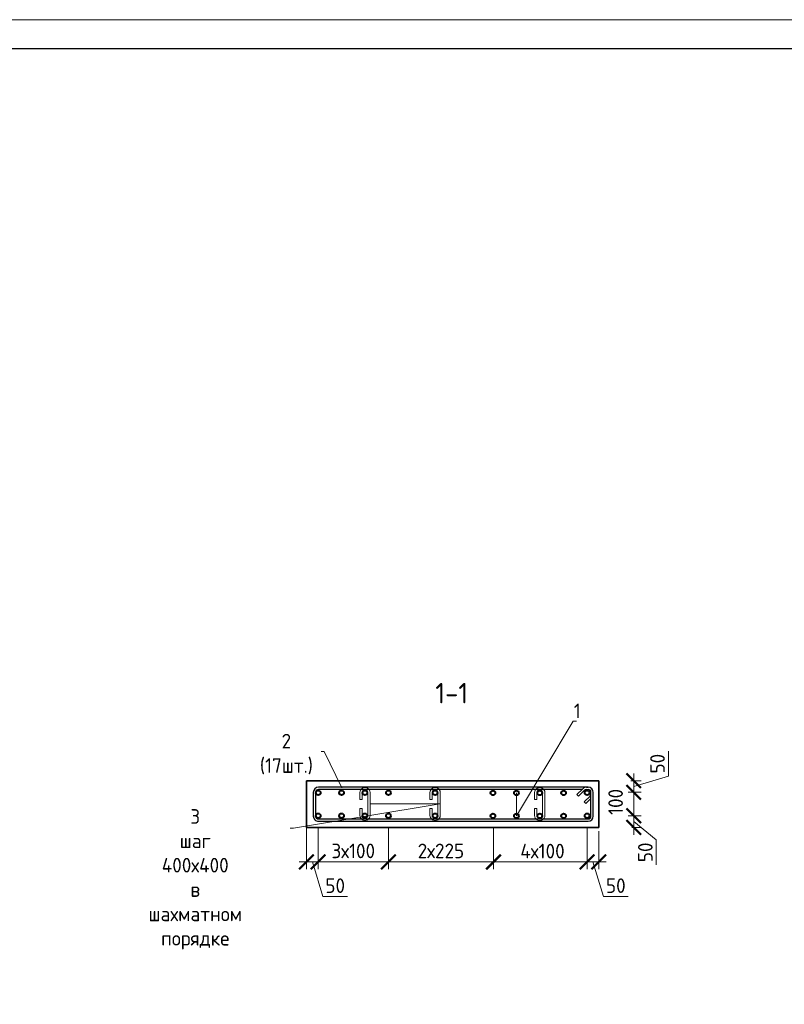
# Model space of a CAD drawing. Header units: millimetres. Extents: x 263826 to 1585445, y -423071 to 70137.
# Tile 136 of 256: x 561143 to 574222, y -185337 to -168492. Entities that reach past the tile are written whole.
import ezdxf
from ezdxf import colors
from ezdxf.entities.mleader import LeaderData, LeaderLine
from ezdxf.math import Vec2, Vec3

# ---------------------------------------------------------------- set-up
doc = ezdxf.new("R2010")
doc.units = ezdxf.units.MM
for name, color, linetype, lineweight in [('1 Стены', 3, 'Continuous', 30), ('Арм_шпильки', 143, 'Continuous', 18), ('Армирование', 3, 'Continuous', 40), ('подоснова', 151, 'Continuous', 5), ('РАЗМЕРЫ', 1, 'Continuous', 9), ('ТОНКИЕ', 7, 'Continuous', 9)]:
    doc.layers.add(name, color=color, linetype=linetype, lineweight=lineweight)
doc.layers.add('Колонна_ бетон', color=7, linetype='Continuous', lineweight=50, true_color=0xb4b496)
doc.layers.add('ТОЛСТЫЕ_ОСНОВНЫЕ', color=6, linetype='Continuous')
doc.styles.add('GOST 2.304', font='CS_Gost2304.shx')
doc.styles.add('GOST-2.304_Type-B', font='GOST_Common.ttf')
doc.dimstyles.new('мой 25', dxfattribs={"dimscale": 100, "dimtxt": 2.5, "dimasz": 2.5, "dimexe": 1.25, "dimexo": 0.625, "dimtad": 1, "dimdec": 0, "dimlfac": 0.5, "dimtxsty": 'GOST-2.304_Type-B', "dimblk": 'ARCHTICK', "dimcen": 2.5, "dimdle": 1.25, "dimaunit": 1, "dimadec": 1, "dimazin": 2, "dimtfac": 1, "dimtdec": 0, "dimtmove": 1, "dimatfit": 3, "dimfxl": 6, "dimfxlon": 1, "dimtfill": 1, "dimlwd": -1, "dimlwe": -1, "dimarcsym": 0})

# ---------------------------------------------------------------- blocks, each defined once
blk = doc.blocks.new('*U61')
at = {"color": 0, "linetype": 'ByBlock', "lineweight": -2}
for p, q in [((114.7, 1199.2), (12.5, 1199.2)), ((-10, 1176.7), (-10, 12.5)), ((-10, 1169.7), (-10, 1176.7)), ((22, 1128.4), (-3.4, 1153.8)), ((0, 1169.7), (0, 1176.7)), ((0, 1150.4), (0, 12.5)), ((3.7, 1160.9), (29.1, 1135.5)), ((114.7, 1189.2), (12.5, 1189.2)), ((53.8, 1160.1), (28.3, 1185.6)), ((38.8, 1189.3), (60.9, 1167.2)), ((60.9, 1167.2), (53.8, 1160.1)), ((127.2, 12.5), (127.2, 1176.7)), ((137.2, 12.5), (137.2, 1176.7)), ((29.1, 1135.5), (22, 1128.4)), ((12.5, 0), (114.7, 0)), ((12.5, -10), (114.7, -10))]:
    blk.add_line(p, q, dxfattribs=at)
for centre, radius, start, end in [((12.5, 1176.7), 22.5, 90, 180), ((114.7, 1176.7), 22.5, 0, 90), ((12.5, 1169.7), 22.5, 180, 225), ((12.5, 1176.7), 12.5, 90, 180), ((12.5, 1169.7), 12.5, 180, 225), ((19.5, 1176.7), 12.5, 45, 90), ((114.7, 1176.7), 12.5, 0, 90), ((12.5, 12.5), 22.5, 180, 270), ((12.5, 12.5), 12.5, 180, 270), ((114.7, 12.5), 12.5, 270, 0), ((114.7, 12.5), 22.5, 270, 0)]:
    blk.add_arc(centre, radius, start, end, dxfattribs=at)
at = {"style": 'GOST 2.304', "oblique": 15, "flags": 9}
for tag, p in [('ДИАМЕТР', (-52.8, -63)), ('КЛАСС', (-53, -68.7)), ('ДЛИНА', (-52.5, -73.8)), ('ПОЗИЦИЯ', (-52.3, -58)), ('МАССА', (-52.3, -78.3))]:
    blk.add_attdef(tag, p, '', height=2.5, dxfattribs=at)
blk = doc.blocks.new('_ArchTick')
at = {"color": 0, "linetype": 'ByBlock', "const_width": 0.15}
blk.add_lwpolyline([(-0.5, -0.5), (0.5, 0.5)], dxfattribs=at)
blk = doc.blocks.new('*D428')
at = {"layer": 'DEFPOINTS', "color": 0, "lineweight": 0, "transparency": 16777216}
for p in [(571049, -181511, -2880), (570849, -181710, -2880), (571646, -181710)]:
    blk.add_point(p, dxfattribs=at)
at = {"layer": 'РАЗМЕРЫ', "color": 0, "linetype": 'Continuous', "transparency": 16777216}
for p, q in [((572240, -181433), (572240, -181008)), ((571646, -181386), (571646, -181835)), ((571595, -181511), (571771, -181511)), ((571646, -181611), (572240, -181433)), ((571550, -181710), (571771, -181710))]:
    blk.add_line(p, q, dxfattribs=at)
at = {"layer": 'РАЗМЕРЫ', "color": 0, "transparency": 16777216, "xscale": 250, "yscale": 250, "zscale": 250}
for p, rotation in [((571646, -181511), 90), ((571646, -181710), 270)]:
    blk.add_blockref('_ArchTick', p, dxfattribs=dict(at, rotation=rotation))
at = {"layer": 'РАЗМЕРЫ', "color": 0, "lineweight": 0, "transparency": 16777216, "insert": (572053, -181220), "char_height": 250, "attachment_point": 5, "rotation": 90, "style": 'GOST-2.304_Type-B', "bg_fill": 3, "box_fill_scale": 1.1, "bg_fill_color": 256, "bg_fill_true_color": 13158600, "bg_fill_transparency": 0}
blk.add_mtext('50', dxfattribs=at)
blk = doc.blocks.new('*D429')
at = {"layer": 'DEFPOINTS', "color": 0, "lineweight": 0, "transparency": 16777216}
for p in [(570849, -182111, -2880), (571646, -182111), (571551, -182311)]:
    blk.add_point(p, dxfattribs=at)
at = {"layer": 'РАЗМЕРЫ', "color": 0, "linetype": 'Continuous', "transparency": 16777216}
for p, q in [((571646, -182436), (571646, -181986)), ((571550, -182111), (571771, -182111)), ((571646, -182211), (572033, -182525)), ((571613, -182311), (571771, -182311)), ((572033, -182525), (572033, -182950))]:
    blk.add_line(p, q, dxfattribs=at)
at = {"layer": 'РАЗМЕРЫ', "color": 0, "transparency": 16777216, "xscale": 250, "yscale": 250, "zscale": 250}
for p, rotation in [((571646, -182111), 90), ((571646, -182311), 270)]:
    blk.add_blockref('_ArchTick', p, dxfattribs=dict(at, rotation=rotation))
at = {"layer": 'РАЗМЕРЫ', "color": 0, "lineweight": 0, "transparency": 16777216, "insert": (571845, -182737), "char_height": 250, "attachment_point": 5, "rotation": 90, "style": 'GOST-2.304_Type-B', "bg_fill": 3, "box_fill_scale": 1.1, "bg_fill_color": 256, "bg_fill_true_color": 13158600, "bg_fill_transparency": 0}
blk.add_mtext('50', dxfattribs=at)
blk = doc.blocks.new('*D430')
at = {"layer": 'DEFPOINTS', "color": 0, "lineweight": 0, "transparency": 16777216}
for p in [(571646, -181710, 2880), (571646, -181710)]:
    blk.add_point(p, dxfattribs=at)
at = {"layer": 'РАЗМЕРЫ', "color": 0, "linetype": 'Continuous', "transparency": 16777216}
for p, q in [((571646, -182236), (571646, -181585)), ((571740, -181710), (571771, -181710)), ((571579, -182111), (571771, -182111))]:
    blk.add_line(p, q, dxfattribs=at)
at = {"layer": 'РАЗМЕРЫ', "color": 0, "lineweight": 0, "transparency": 16777216, "insert": (571337, -181874), "char_height": 250, "attachment_point": 5, "rotation": 90, "style": 'GOST-2.304_Type-B', "bg_fill": 3, "box_fill_scale": 1.1, "bg_fill_color": 256, "bg_fill_true_color": 13158600, "bg_fill_transparency": 0}
blk.add_mtext('100', dxfattribs=at)
at = {"layer": 'DEFPOINTS', "color": 0, "lineweight": 0, "transparency": 16777216}
blk.add_point((571516, -182111), dxfattribs=at)
at = {"layer": 'РАЗМЕРЫ', "color": 0, "transparency": 16777216, "xscale": 250, "yscale": 250, "zscale": 250}
for p, rotation in [((571646, -181710), 90), ((571646, -182111), 270)]:
    blk.add_blockref('_ArchTick', p, dxfattribs=dict(at, rotation=rotation))
blk = doc.blocks.new('*D431')
at = {"layer": 'DEFPOINTS', "color": 0, "lineweight": 0, "transparency": 16777216}
for p in [(566249, -182111), (567449, -182111), (566249, -182901)]:
    blk.add_point(p, dxfattribs=at)
at = {"layer": 'РАЗМЕРЫ', "color": 0, "linetype": 'Continuous', "transparency": 16777216}
for p, q in [((566249, -182301), (566249, -183026)), ((567449, -182301), (567449, -183026)), ((567574, -182901), (566124, -182901))]:
    blk.add_line(p, q, dxfattribs=at)
at = {"layer": 'РАЗМЕРЫ', "color": 0, "lineweight": 0, "transparency": 16777216, "insert": (566849, -182713), "char_height": 250, "attachment_point": 5, "style": 'GOST-2.304_Type-B', "bg_fill": 3, "box_fill_scale": 1.1, "bg_fill_color": 256, "bg_fill_true_color": 13158600, "bg_fill_transparency": 0}
blk.add_mtext('3х100', dxfattribs=at)
at = {"layer": 'РАЗМЕРЫ', "color": 0, "transparency": 16777216, "xscale": 250, "yscale": 250, "zscale": 250, "rotation": 180}
blk.add_blockref('_ArchTick', (566249, -182901), dxfattribs=at)
at = {"layer": 'РАЗМЕРЫ', "color": 0, "transparency": 16777216, "xscale": 250, "yscale": 250, "zscale": 250}
blk.add_blockref('_ArchTick', (567449, -182901), dxfattribs=at)
blk = doc.blocks.new('*D432')
at = {"layer": 'DEFPOINTS', "color": 0, "lineweight": 0, "transparency": 16777216}
for p in [(567449, -182111), (569248, -182311), (569248, -182901)]:
    blk.add_point(p, dxfattribs=at)
at = {"layer": 'РАЗМЕРЫ', "color": 0, "linetype": 'Continuous', "transparency": 16777216}
for p, q in [((567449, -182301), (567449, -183026)), ((569248, -182374), (569248, -183026)), ((567324, -182901), (569373, -182901))]:
    blk.add_line(p, q, dxfattribs=at)
at = {"layer": 'РАЗМЕРЫ', "color": 0, "transparency": 16777216, "xscale": 250, "yscale": 250, "zscale": 250, "rotation": 180}
blk.add_blockref('_ArchTick', (567449, -182901), dxfattribs=at)
at = {"layer": 'РАЗМЕРЫ', "color": 0, "transparency": 16777216, "xscale": 250, "yscale": 250, "zscale": 250}
blk.add_blockref('_ArchTick', (569248, -182901), dxfattribs=at)
at = {"layer": 'РАЗМЕРЫ', "color": 0, "lineweight": 0, "transparency": 16777216, "insert": (568349, -182713), "char_height": 250, "attachment_point": 5, "style": 'GOST-2.304_Type-B', "bg_fill": 3, "box_fill_scale": 1.1, "bg_fill_color": 256, "bg_fill_true_color": 13158600, "bg_fill_transparency": 0}
blk.add_mtext('2х225', dxfattribs=at)
blk = doc.blocks.new('*D433')
at = {"layer": 'DEFPOINTS', "color": 0, "lineweight": 0, "transparency": 16777216}
for p in [(570849, -182111), (571049, -182311), (571049, -182901)]:
    blk.add_point(p, dxfattribs=at)
at = {"layer": 'РАЗМЕРЫ', "color": 0, "linetype": 'Continuous', "transparency": 16777216}
for p, q in [((570849, -182301), (570849, -183026)), ((571049, -182374), (571049, -183026)), ((570724, -182901), (571174, -182901)), ((570949, -182901), (571127, -183495)), ((571127, -183495), (571552, -183495))]:
    blk.add_line(p, q, dxfattribs=at)
at = {"layer": 'РАЗМЕРЫ', "color": 0, "transparency": 16777216, "xscale": 250, "yscale": 250, "zscale": 250, "rotation": 180}
blk.add_blockref('_ArchTick', (570849, -182901), dxfattribs=at)
at = {"layer": 'РАЗМЕРЫ', "color": 0, "transparency": 16777216, "xscale": 250, "yscale": 250, "zscale": 250}
blk.add_blockref('_ArchTick', (571049, -182901), dxfattribs=at)
at = {"layer": 'РАЗМЕРЫ', "color": 0, "lineweight": 0, "transparency": 16777216, "insert": (571340, -183307), "char_height": 250, "attachment_point": 5, "style": 'GOST-2.304_Type-B', "bg_fill": 3, "box_fill_scale": 1.1, "bg_fill_color": 256, "bg_fill_true_color": 13158600, "bg_fill_transparency": 0}
blk.add_mtext('50', dxfattribs=at)
blk = doc.blocks.new('*U59')
for p, q in [((-8, 0), (-7.4, 4.7)), ((-7.4, 4.7), (-5.6, 9)), ((-5.6, 9), (-2.7, 12.7)), ((-2.7, 12.7), (1, 15.6)), ((1, 15.6), (5.3, 17.4)), ((5.3, 17.4), (10, 18)), ((34, 18), (10, 18)), ((10, 10), (34, 10)), ((34, 10), (34, 18)), ((66, 18), (90, 18)), ((66, 10), (66, 18)), ((90, 10), (66, 10)), ((94.7, 17.4), (90, 18)), ((99, 15.6), (94.7, 17.4)), ((102.7, 12.7), (99, 15.6)), ((105.6, 9), (102.7, 12.7)), ((107.4, 4.7), (105.6, 9)), ((108, 0), (107.4, 4.7)), ((107.4, -4.7), (108, 0)), ((-7.4, -4.7), (-8, 0)), ((-5.6, -9), (-7.4, -4.7)), ((-2.7, -12.7), (-5.6, -9)), ((1, -15.6), (-2.7, -12.7)), ((5.3, -17.4), (1, -15.6)), ((10, -18), (5.3, -17.4)), ((10, -18), (90, -18)), ((90, -18), (94.7, -17.4)), ((94.7, -17.4), (99, -15.6)), ((99, -15.6), (102.7, -12.7)), ((102.7, -12.7), (105.6, -9)), ((105.6, -9), (107.4, -4.7))]:
    blk.add_line(p, q)
at = {"color": 0, "linetype": 'ByBlock', "lineweight": -2}
for p, q in [((0, 0), (0.3, 2.6)), ((0.3, 2.6), (1.3, 5)), ((1.3, 5), (2.9, 7.1)), ((2.9, 7.1), (5, 8.7)), ((5, 8.7), (7.4, 9.7)), ((7.4, 9.7), (10, 10)), ((92.6, 9.7), (90, 10)), ((95, 8.7), (92.6, 9.7)), ((97.1, 7.1), (95, 8.7)), ((98.7, 5), (97.1, 7.1)), ((99.7, 2.6), (98.7, 5)), ((100, 0), (99.7, 2.6)), ((99.7, -2.6), (100, 0)), ((0.3, -2.6), (0, 0)), ((1.3, -5), (0.3, -2.6)), ((2.9, -7.1), (1.3, -5)), ((5, -8.7), (2.9, -7.1)), ((7.4, -9.7), (5, -8.7)), ((10, -10), (7.4, -9.7)), ((10, -10), (90, -10)), ((90, -10), (92.6, -9.7)), ((92.6, -9.7), (95, -8.7)), ((95, -8.7), (97.1, -7.1)), ((97.1, -7.1), (98.7, -5)), ((98.7, -5), (99.7, -2.6))]:
    blk.add_line(p, q, dxfattribs=at)
at = {"style": 'GOST 2.304', "oblique": 15, "flags": 9}
for tag, p in [('ДИАМЕТР', (117.8, -62.2)), ('ПОЗИЦИЯ', (118, -56.6)), ('КЛАСС', (118, -67.8)), ('ДЛИНА', (118.1, -72.5)), ('МАССА', (118.7, -78.2))]:
    blk.add_attdef(tag, p, '', height=2.5, dxfattribs=at)
blk = doc.blocks.new('_None')
blk = doc.blocks.new('*D434')
at = {"layer": 'DEFPOINTS', "color": 0, "lineweight": 0, "transparency": 16777216}
for p in [(569248, -182113), (570849, -182301), (569248, -182902)]:
    blk.add_point(p, dxfattribs=at)
at = {"layer": 'РАЗМЕРЫ', "color": 0, "linetype": 'Continuous', "transparency": 16777216}
for p, q in [((569248, -182302), (569248, -183027)), ((570849, -182363), (570849, -183027)), ((570974, -182902), (569123, -182902))]:
    blk.add_line(p, q, dxfattribs=at)
at = {"layer": 'РАЗМЕРЫ', "color": 0, "transparency": 16777216, "xscale": 250, "yscale": 250, "zscale": 250, "rotation": 180}
blk.add_blockref('_ArchTick', (569248, -182902), dxfattribs=at)
at = {"layer": 'РАЗМЕРЫ', "color": 0, "transparency": 16777216, "xscale": 250, "yscale": 250, "zscale": 250}
blk.add_blockref('_ArchTick', (570849, -182902), dxfattribs=at)
at = {"layer": 'РАЗМЕРЫ', "color": 0, "lineweight": 0, "transparency": 16777216, "insert": (570086, -182715), "char_height": 250, "attachment_point": 5, "style": 'GOST-2.304_Type-B', "bg_fill": 3, "box_fill_scale": 1.1, "bg_fill_color": 256, "bg_fill_true_color": 13158600, "bg_fill_transparency": 0}
blk.add_mtext('4х100', dxfattribs=at)
blk = doc.blocks.new('*D435')
at = {"layer": 'DEFPOINTS', "color": 0, "lineweight": 0, "transparency": 16777216}
for p in [(566049, -182111), (566249, -182311), (566249, -182901)]:
    blk.add_point(p, dxfattribs=at)
at = {"layer": 'РАЗМЕРЫ', "color": 0, "linetype": 'Continuous', "transparency": 16777216}
for p, q in [((566049, -182301), (566049, -183026)), ((566249, -182374), (566249, -183026)), ((565924, -182901), (566374, -182901)), ((566149, -182901), (566327, -183495)), ((566327, -183495), (566752, -183495))]:
    blk.add_line(p, q, dxfattribs=at)
at = {"layer": 'РАЗМЕРЫ', "color": 0, "transparency": 16777216, "xscale": 250, "yscale": 250, "zscale": 250, "rotation": 180}
blk.add_blockref('_ArchTick', (566049, -182901), dxfattribs=at)
at = {"layer": 'РАЗМЕРЫ', "color": 0, "transparency": 16777216, "xscale": 250, "yscale": 250, "zscale": 250}
blk.add_blockref('_ArchTick', (566249, -182901), dxfattribs=at)
at = {"layer": 'РАЗМЕРЫ', "color": 0, "lineweight": 0, "transparency": 16777216, "insert": (566540, -183307), "char_height": 250, "attachment_point": 5, "style": 'GOST-2.304_Type-B', "bg_fill": 3, "box_fill_scale": 1.1, "bg_fill_color": 256, "bg_fill_true_color": 13158600, "bg_fill_transparency": 0}
blk.add_mtext('50', dxfattribs=at)
blk = doc.blocks.new('*U46')
at = {"layer": 'ТОЛСТЫЕ_ОСНОВНЫЕ', "color": 6}
blk.add_lwpolyline([(20, 5), (415, 5), (415, 292), (20, 292)], close=True, dxfattribs=at)
at = {"layer": 'ТОНКИЕ'}
blk.add_lwpolyline([(0, 0), (420, 0), (420, 297), (0, 297)], close=True, dxfattribs=at)

msp = doc.modelspace()

# ---------------------------------------------------------------- linework, layer by layer
at = {"layer": '1 Стены', "color": 252, "lineweight": 0, "true_color": 0x939598}
for p, q in [((566049.16641, -182312.02621, 3100), (566049.16641, -181512.02621, 3100)), ((566049.16641, -181512.02621, 3100), (571049.14199, -181512.02621, 3100)), ((571049.14199, -182312.02621, 3100), (566049.16641, -182312.02621, 3100))]:
    msp.add_line(p, q, dxfattribs=at)
at = {"layer": 'Армирование', "color": 3}
for centre in [(566249.1678, -181718.07427, 3100), (566649.1678, -181718.07427, 3100), (567049.1678, -181718.07427, 3100), (567449.1678, -181718.07427, 3100), (568249.1678, -181718.07427, 3100), (569239.09317, -181719.45955, 3100), (569639.09317, -181719.45955, 3100), (570039.09317, -181719.45955, 3100), (570447.88287, -181719.45955, 3100), (570849.1678, -181718.07427, 3100), (566249.1678, -182111.45955, 3100), (569639.09317, -182112.84483, 3100), (570039.09317, -182112.84483, 3100), (570447.88287, -182112.84483, 3100), (570849.1678, -182111.45955, 3100)]:
    msp.add_circle(centre, 40, dxfattribs=at)
at = {"layer": 'Колонна_ бетон', "color": 180, "linetype": 'Continuous', "lineweight": 35, "transparency": 33554687}
for p, q in [((566049.14352, -181511.45955, 5979.99999), (571049.14339, -181511.45955, 5979.99999)), ((566049.14352, -181511.45955, 5979.99999), (566049.14352, -182311.45955, 5979.99999)), ((571049.14339, -182311.45955, 5979.99999), (571049.14339, -181511.45955, 5979.99999)), ((566049.14352, -182311.45955, 5979.99999), (571049.14339, -182311.45955, 5979.99999))]:
    msp.add_line(p, q, dxfattribs=at)

# ---------------------------------------------------------------- block references
at = {"lineweight": 30, "xscale": 3.959999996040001, "yscale": 3.959999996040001, "zscale": 3.959999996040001, "rotation": 269.9999999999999}
msp.add_blockref('*U61', (566204.54914, -181661.45955, 3100), dxfattribs=at)
at = {"layer": 'Арм_шпильки', "color": 3, "xscale": 4.875, "yscale": 4.875, "zscale": 4.875, "rotation": 89.99999999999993}
msp.add_blockref('*U59', (570039.09317, -182154.64566, 3100), dxfattribs=at)

# ---------------------------------------------------------------- texts
at = {"layer": 'РАЗМЕРЫ', "insert": (568533.45288, -180013.2233, 3100), "char_height": 350, "attachment_point": 5, "style": 'GOST-2.304_Type-B'}
msp.add_mtext_dynamic_manual_height_columns('1-1', width=3941.2127758, gutter_width=625, heights=[0], dxfattribs=at)

# ---------------------------------------------------------------- leaders
at = {"layer": 'подоснова'}
ml = msp.add_multileader_mtext('Standard', dxfattribs=at)
ml.set_content('2 (17шт.)', color=256, style='GOST-2.304_Type-B')
ml.set_leader_properties(color=256, linetype='ByLayer', lineweight=15)
ml.set_arrow_properties(name='NONE')
ml.build(insert=Vec2(0, 0))
ml.multileader.update_dxf_attribs({"text_left_attachment_type": 6, "text_right_attachment_type": 6, "dogleg_length": 10, "arrow_head_size": 18})
ctx = ml.context
ctx.base_point, ctx.char_height, ctx.arrow_head_size, ctx.landing_gap_size, ctx.plane_origin = Vec3(565067.00004, -181010.03151, 3100), 250, 18, 20, Vec3(562964.15223, -180463.98571, 3100)
ctx.left_attachment, ctx.right_attachment, ctx.text_align_type = 6, 6, 1
notes = []
notes.append((ctx, [(1, (1, 1, 0), (566352.6061, -181010.03151, 3100), (-1, 0), 10, [(0, [(566653.91288, -181633.46877, 3100)], 0, [])])]))
ctx.mtext.insert, ctx.mtext.width, ctx.mtext.alignment, ctx.mtext.flow_direction = Vec3(565704.80307, -180710.03151, 3100), 22.8977991, 2, 5
for ctx, leaders in notes:
    for number, flags, end, landing, length, lines in leaders:
        leader = LeaderData()
        leader.index, (leader.has_last_leader_line, leader.has_dogleg_vector, leader.attachment_direction) = number, flags
        leader.last_leader_point, leader.dogleg_vector, leader.dogleg_length = Vec3(end), Vec3(landing), length
        for number, points, colour, breaks in lines:
            line = LeaderLine()
            line.index, line.vertices, line.color, line.breaks = number, Vec3.list(points), colors.encode_raw_color(colour), breaks
            leader.lines.append(line)
        ctx.leaders.append(leader)

# ---------------------------------------------------------------- next in the draw order: dimensions: what is measured, and where the dimension line sits
at = {"layer": 'РАЗМЕРЫ', "color": 146, "lineweight": 0, "true_color": 0x006272}
dim = msp.add_linear_dim(base=(571646.44994, -181710.07427, 5979.99999), p1=(571049.14339, -181511.45955, 3100), p2=(570849.1678, -181710.07427, 3100), angle=90, dimstyle='мой 25', override={"dimlfac": 0.25}, dxfattribs=at)
dim.commit()
dim.dimension.update_dxf_attribs({"geometry": '*D428', "text_midpoint": (572052.69994, -181370.14191, 5979.99999)})
dim = msp.add_linear_dim(base=(571646.44994, -182111.45955, 5979.99999), p1=(571550.68599, -182311.45955, 5979.99999), p2=(570849.1678, -182111.45955, 3100), angle=90, dimstyle='мой 25', override={"dimlfac": 0.25}, dxfattribs=at)
dim.commit()
dim.dimension.update_dxf_attribs({"geometry": '*D429', "text_midpoint": (572032.97548, -182587.4561, 5979.99999), "dimtype": 160})
dim = msp.add_linear_dim(base=(566249.1678, -182900.99462, 3100), p1=(567449.1678, -182111.45955, 3100), p2=(566249.1678, -182111.45955, 3100), angle=180, text='3х100', dimstyle='мой 25', override={"dimlfac": 0.25}, dxfattribs=at)
dim.commit()
dim.dimension.update_dxf_attribs({"geometry": '*D431', "text_midpoint": (566849.1678, -182900.99462, 3100), "dimtype": 160})

# ---------------------------------------------------------------- next in the draw order: linework, layer by layer
at = {"layer": 'Армирование', "color": 3}
for centre in [(566649.1678, -182111.45955, 3100), (567049.1678, -182111.45955, 3100)]:
    msp.add_circle(centre, 40, dxfattribs=at)

# ---------------------------------------------------------------- next in the draw order: block references
at = {"layer": 'Арм_шпильки', "color": 3, "xscale": 4.875, "yscale": 4.875, "zscale": 4.875, "rotation": 89.99999999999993}
msp.add_blockref('*U59', (567049.1678, -182153.26039, 3100), dxfattribs=at)

# ---------------------------------------------------------------- next in the draw order: dimensions: what is measured, and where the dimension line sits
at = {"layer": 'РАЗМЕРЫ', "color": 146, "lineweight": 0, "true_color": 0x006272}
dim = msp.add_linear_dim(base=(571646.44994, -181710.07427, 3100), p1=(571516.14999, -182111.45955, 3100), p2=(571646.44994, -181710.07427, 5979.99999), angle=90, dimstyle='мой 25', override={"dimlfac": 0.25}, dxfattribs=at)
dim.commit()
dim.dimension.update_dxf_attribs({"geometry": '*D430', "text_midpoint": (571524.91024, -181874.305, 3100), "dimtype": 160})
dim = msp.add_linear_dim(base=(569247.85433, -182900.99462, 3100), p1=(567449.1678, -182111.45955, 3100), p2=(569247.85433, -182311.45955, 3100), angle=180, text='2х225', dimstyle='мой 25', override={"dimlfac": 0.25}, dxfattribs=at)
dim.commit()
dim.dimension.update_dxf_attribs({"geometry": '*D432', "text_midpoint": (568348.51107, -182713.49462, 3100)})

# ---------------------------------------------------------------- next in the draw order: linework, layer by layer
at = {"layer": 'Армирование', "color": 3}
for centre in [(567449.1678, -182111.45955, 3100), (568249.1678, -182111.45955, 3100), (569239.09317, -182112.84483, 3100)]:
    msp.add_circle(centre, 40, dxfattribs=at)

# ---------------------------------------------------------------- next in the draw order: block references
at = {"layer": 'Арм_шпильки', "color": 3, "xscale": 4.875, "yscale": 4.875, "zscale": 4.875, "rotation": 89.99999999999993}
msp.add_blockref('*U59', (568249.1678, -182153.26039, 3100), dxfattribs=at)

# ---------------------------------------------------------------- next in the draw order: dimensions: what is measured, and where the dimension line sits
at = {"layer": 'РАЗМЕРЫ', "color": 146, "lineweight": 0, "true_color": 0x006272}
dim = msp.add_linear_dim(base=(571049.14339, -182900.99462, 3100), p1=(570849.1678, -182111.45955, 3100), p2=(571049.14339, -182311.45955, 3100), angle=180, dimstyle='мой 25', override={"dimlfac": 0.25}, dxfattribs=at)
dim.commit()
dim.dimension.update_dxf_attribs({"geometry": '*D433', "text_midpoint": (571189.78059, -183307.24462, 3100)})

# ---------------------------------------------------------------- next in the draw order: leaders
at = {"layer": 'подоснова'}
ml = msp.add_multileader_mtext('Standard', dxfattribs=at)
ml.set_content('3 шаг 400х400 \\Pв шахматном порядке ', color=256, style='GOST-2.304_Type-B')
ml.set_leader_properties(color=256, linetype='ByLayer', lineweight=15)
ml.set_arrow_properties(name='NONE')
ml.build(insert=Vec2(0, 0))
ml.multileader.update_dxf_attribs({"text_left_attachment_type": 6, "text_right_attachment_type": 6, "dogleg_length": 10, "arrow_head_size": 18})
ctx = ml.context
ctx.base_point, ctx.char_height, ctx.arrow_head_size, ctx.landing_gap_size, ctx.plane_origin = Vec3(562477.85032, -182323.35546, 3100), 250, 18, 20, Vec3(565451.95561, -182618.43521, 3100)
ctx.left_attachment, ctx.right_attachment, ctx.text_align_type = 6, 6, 1
notes = []
notes.append((ctx, [(1, (1, 1, 0), (565824.06244, -182323.35546, 3100), (-1, 0), 10, [(1, [(567136.9178, -181909.51039, 3100), (568336.9178, -181909.51039, 3100)], 0, [])])]))
ctx.mtext.insert, ctx.mtext.width, ctx.mtext.alignment, ctx.mtext.flow_direction = Vec3(564145.95638, -181998.35546, 3100), 22.8977991, 2, 5
for ctx, leaders in notes:
    for number, flags, end, landing, length, lines in leaders:
        leader = LeaderData()
        leader.index, (leader.has_last_leader_line, leader.has_dogleg_vector, leader.attachment_direction) = number, flags
        leader.last_leader_point, leader.dogleg_vector, leader.dogleg_length = Vec3(end), Vec3(landing), length
        for number, points, colour, breaks in lines:
            line = LeaderLine()
            line.index, line.vertices, line.color, line.breaks = number, Vec3.list(points), colors.encode_raw_color(colour), breaks
            leader.lines.append(line)
        ctx.leaders.append(leader)

# ---------------------------------------------------------------- next in the draw order: dimensions: what is measured, and where the dimension line sits
at = {"layer": 'РАЗМЕРЫ', "color": 146, "lineweight": 0, "true_color": 0x006272}
dim = msp.add_linear_dim(base=(566249.1678, -182900.99462, 3100), p1=(566049.19222, -182111.45955, 3100), p2=(566249.1678, -182311.45955, 3100), angle=180, dimstyle='мой 25', override={"dimlfac": 0.25}, dxfattribs=at)
dim.commit()
dim.dimension.update_dxf_attribs({"geometry": '*D435', "text_midpoint": (566389.80501, -183307.24462, 3100)})

# ---------------------------------------------------------------- next in the draw order: leaders
at = {"layer": 'подоснова'}
ml = msp.add_multileader_mtext('Standard', dxfattribs=at)
ml.set_content('1 ', color=256, style='GOST-2.304_Type-B')
ml.set_leader_properties(color=256, linetype='ByLayer', lineweight=15)
ml.set_arrow_properties(name='NONE')
ml.build(insert=Vec2(0, 0))
ml.multileader.update_dxf_attribs({"text_left_attachment_type": 6, "text_right_attachment_type": 6, "dogleg_length": 10, "arrow_head_size": 18})
ctx = ml.context
ctx.base_point, ctx.char_height, ctx.arrow_head_size, ctx.landing_gap_size, ctx.plane_origin = Vec3(570622.19353, -180491.57874, 3100), 250, 18, 20, Vec3(567868.59062, -179189.04796, 3100)
ctx.left_attachment, ctx.right_attachment, ctx.text_align_type = 6, 6, 1
notes = []
notes.append((ctx, [(0, (1, 1, 0), (570612.19353, -180491.57874, 3100), (1, 0), 10, [(1, [(569639.09317, -181719.45955, 3100), (569639.09317, -182112.84483, 3100)], 0, [])])]))
ctx.mtext.insert, ctx.mtext.width, ctx.mtext.alignment, ctx.mtext.flow_direction = Vec3(570679.69353, -180191.57874, 3100), 22.8977991, 2, 5
for ctx, leaders in notes:
    for number, flags, end, landing, length, lines in leaders:
        leader = LeaderData()
        leader.index, (leader.has_last_leader_line, leader.has_dogleg_vector, leader.attachment_direction) = number, flags
        leader.last_leader_point, leader.dogleg_vector, leader.dogleg_length = Vec3(end), Vec3(landing), length
        for number, points, colour, breaks in lines:
            line = LeaderLine()
            line.index, line.vertices, line.color, line.breaks = number, Vec3.list(points), colors.encode_raw_color(colour), breaks
            leader.lines.append(line)
        ctx.leaders.append(leader)

# ---------------------------------------------------------------- next in the draw order: dimensions: what is measured, and where the dimension line sits
at = {"layer": 'РАЗМЕРЫ', "color": 146, "lineweight": 0, "true_color": 0x006272}
dim = msp.add_linear_dim(base=(569247.85433, -182902.3799, 3100), p1=(570849.1678, -182300.99462, 3100), p2=(569247.85433, -182112.84483, 3100), angle=180, text='4х100', dimstyle='мой 25', override={"dimlfac": 0.25}, dxfattribs=at)
dim.commit()
dim.dimension.update_dxf_attribs({"geometry": '*D434', "text_midpoint": (570086.40526, -182902.3799, 3100), "dimtype": 160})

# ---------------------------------------------------------------- next in the draw order: block references
at = {"xscale": 100, "yscale": 100, "zscale": 100}
msp.add_blockref('*U46', (547077.81247, -198191.77617, 3100), dxfattribs=at)

doc.saveas('drawing.dxf')
